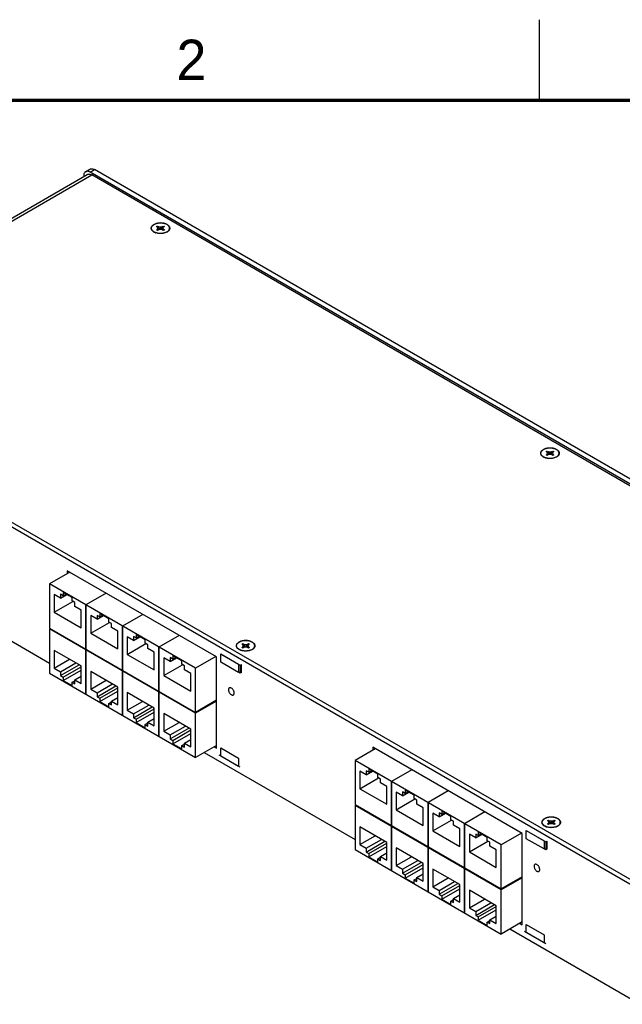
# Model space of a CAD drawing. Header units: inches. Extents: x 0 to 34, y 0 to 22.
# Tile 30 of 35: x 26.5 to 30.3, y 15.9 to 22. Entities that reach past the tile are written whole.
import ezdxf

# ---------------------------------------------------------------- set-up
doc = ezdxf.new("R2010")
doc.units = ezdxf.units.IN
doc.header["$LTSCALE"] = 1.87
doc.header["$MEASUREMENT"] = 0
doc.layers.get('0').update_dxf_attribs({"linetype": 'CONTINUOUS'})
doc.layers.add('02___PRT_ALL_AXES', color=7, linetype='CONTINUOUS')
doc.styles.add('TEXTSTYLE_2', font='txt')

msp = doc.modelspace()

# ---------------------------------------------------------------- linework, layer by layer
at = {"color": 2, "linetype": 'CONTINUOUS'}
msp.add_line((29.75, 22), (29.75, 21.5), dxfattribs=at)
at = {"color": 3, "linetype": 'CONTINUOUS'}
for p, q in [((24.8504, 19.8288), (26.9498, 21.041)), ((24.867, 19.8193), (26.978, 21.0382)), ((32.8025, 17.6752), (26.978, 21.0382)), ((27.449, 20.6879), (27.4444, 20.6848)), ((29.8627, 19.2942), (29.8581, 19.2912)), ((27.9769, 18.1017), (27.9722, 18.0986)), ((29.8705, 17.0083), (29.8659, 17.0052))]:
    msp.add_line(p, q, dxfattribs=at)
at = {"color": 7, "linetype": 'CONTINUOUS'}
for p, q in [((26.9395, 21.0587), (26.966, 21.074)), ((26.9678, 21.0559), (26.9943, 21.0712)), ((32.8127, 17.6811), (26.9678, 21.0559)), ((32.8392, 17.6965), (26.9943, 21.0712)), ((26.9278, 21.0329), (26.9278, 21.0283)), ((27.3639, 20.6848), (27.3589, 20.6887)), ((27.3798, 20.7184), (27.3862, 20.7221)), ((27.3862, 20.7147), (27.3798, 20.7184)), ((27.3798, 20.6982), (27.3862, 20.7019)), ((27.3862, 20.6945), (27.3798, 20.6982)), ((27.3862, 20.7221), (27.3926, 20.7184)), ((27.3892, 20.7083), (27.3862, 20.7147)), ((27.3862, 20.7019), (27.3892, 20.7083)), ((27.3926, 20.6982), (27.3862, 20.6945)), ((27.3926, 20.7184), (27.4037, 20.7167)), ((27.4037, 20.6999), (27.3926, 20.6982)), ((27.4037, 20.7167), (27.4148, 20.7184)), ((27.4037, 20.7167), (27.4037, 20.6999)), ((27.4148, 20.6982), (27.4037, 20.6999)), ((27.4148, 20.7184), (27.4212, 20.7221)), ((27.4212, 20.6945), (27.4148, 20.6982)), ((27.4212, 20.7147), (27.4182, 20.7083)), ((27.4182, 20.7083), (27.4212, 20.7019)), ((27.4212, 20.7221), (27.4276, 20.7184)), ((27.4276, 20.7184), (27.4212, 20.7147)), ((27.4212, 20.7019), (27.4276, 20.6982)), ((27.4276, 20.6982), (27.4212, 20.6945)), ((27.4435, 20.6853), (27.4485, 20.6887)), ((27.444, 20.6852), (27.4485, 20.6887)), ((31.0349, 16.2274), (24.4499, 20.0294)), ((31.0614, 16.2427), (24.4765, 20.0447)), ((29.7776, 19.2912), (29.7726, 19.295)), ((29.7935, 19.3248), (29.7999, 19.3284)), ((29.7999, 19.3211), (29.7935, 19.3248)), ((29.7935, 19.3045), (29.7999, 19.3082)), ((29.7999, 19.3009), (29.7935, 19.3045)), ((29.7999, 19.3284), (29.8063, 19.3248)), ((29.8029, 19.3146), (29.7999, 19.3211)), ((29.7999, 19.3082), (29.8029, 19.3146)), ((29.8063, 19.3045), (29.7999, 19.3009)), ((29.8063, 19.3248), (29.8174, 19.323)), ((29.8174, 19.3063), (29.8063, 19.3045)), ((29.8174, 19.323), (29.8286, 19.3248)), ((29.8174, 19.323), (29.8174, 19.3063)), ((29.8286, 19.3045), (29.8174, 19.3063)), ((29.8286, 19.3248), (29.8349, 19.3284)), ((29.8349, 19.3009), (29.8286, 19.3045)), ((29.8349, 19.3211), (29.8319, 19.3146)), ((29.8319, 19.3146), (29.8349, 19.3082)), ((29.8349, 19.3284), (29.8413, 19.3248)), ((29.8413, 19.3248), (29.8349, 19.3211)), ((29.8349, 19.3082), (29.8413, 19.3045)), ((29.8413, 19.3045), (29.8349, 19.3009)), ((29.8572, 19.2917), (29.8622, 19.295)), ((29.8577, 19.2916), (29.8622, 19.295)), ((25.7809, 18.5547), (26.7155, 18.0151)), ((26.8412, 18.5781), (26.7155, 18.5056)), ((26.8263, 18.5867), (26.8263, 18.5695)), ((27.7506, 18.053), (26.8263, 18.5867)), ((26.7155, 18.5056), (26.7155, 18.232)), ((27.6207, 17.983), (26.7155, 18.5056)), ((26.7452, 18.4398), (26.7452, 18.3305)), ((26.7845, 18.4171), (26.7452, 18.4398)), ((26.7845, 18.4412), (26.7845, 18.4171)), ((26.8009, 18.4317), (26.7845, 18.4412)), ((26.7845, 18.4171), (26.8235, 18.4396)), ((26.8009, 18.4526), (26.8009, 18.4317)), ((26.8565, 18.4205), (26.8009, 18.4526)), ((26.8009, 18.4317), (26.819, 18.4422)), ((26.8565, 18.3996), (26.8565, 18.4205)), ((27.0674, 18.4475), (26.9418, 18.3749)), ((27.0675, 18.4474), (26.9419, 18.3749)), ((26.7452, 18.3305), (26.8607, 18.3972)), ((26.8729, 18.3901), (26.8565, 18.3996)), ((26.8729, 18.366), (26.8729, 18.3901)), ((26.9122, 18.3433), (26.8729, 18.366)), ((26.9418, 18.3749), (26.9418, 18.1014)), ((26.9419, 18.1013), (26.9419, 18.3749)), ((26.7452, 18.3305), (26.9122, 18.234)), ((26.9122, 18.234), (26.9122, 18.3433)), ((26.9715, 18.3091), (26.9715, 18.1998)), ((27.0108, 18.2864), (26.9715, 18.3091)), ((27.0108, 18.3105), (27.0108, 18.2864)), ((27.0271, 18.3011), (27.0108, 18.3105)), ((27.0108, 18.2864), (27.0498, 18.3089)), ((27.0271, 18.322), (27.0271, 18.3011)), ((27.0828, 18.2898), (27.0271, 18.322)), ((27.0271, 18.3011), (27.0452, 18.3115)), ((27.2937, 18.3168), (27.1681, 18.2443)), ((27.2938, 18.3168), (27.1681, 18.2442)), ((26.9715, 18.1998), (27.087, 18.2665)), ((27.0828, 18.2689), (27.0828, 18.2898)), ((27.0992, 18.2595), (27.0828, 18.2689)), ((27.0992, 18.2354), (27.0992, 18.2595)), ((27.1385, 18.2127), (27.0992, 18.2354)), ((27.1681, 18.2443), (27.1681, 17.9707)), ((27.1681, 17.9707), (27.1681, 18.2442)), ((26.7155, 18.232), (27.6207, 17.7094)), ((26.7204, 18.2292), (26.7155, 18.2264)), ((26.7155, 18.2264), (26.7155, 17.9529)), ((27.6207, 17.7038), (26.7155, 18.2264)), ((26.9715, 18.1998), (27.1385, 18.1034)), ((27.1385, 18.1034), (27.1385, 18.2127)), ((27.1977, 18.1785), (27.1977, 18.0692)), ((27.2371, 18.1558), (27.1977, 18.1785)), ((27.2371, 18.1799), (27.2371, 18.1558)), ((27.2534, 18.1704), (27.2371, 18.1799)), ((27.2371, 18.1558), (27.276, 18.1783)), ((27.2534, 18.1913), (27.2534, 18.1704)), ((27.3091, 18.1592), (27.2534, 18.1913)), ((27.2534, 18.1704), (27.2715, 18.1809)), ((27.52, 18.1862), (27.3944, 18.1136)), ((27.5201, 18.1861), (27.3944, 18.1136)), ((27.1977, 18.0692), (27.3133, 18.1359)), ((27.3091, 18.1383), (27.3091, 18.1592)), ((27.3254, 18.1288), (27.3091, 18.1383)), ((27.3254, 18.1047), (27.3254, 18.1288)), ((27.3944, 18.1136), (27.3944, 17.8401)), ((27.3944, 17.84), (27.3944, 18.1136)), ((27.9077, 18.1322), (27.9141, 18.1359)), ((27.9141, 18.1285), (27.9077, 18.1322)), ((27.9077, 18.112), (27.9141, 18.1156)), ((27.9141, 18.1359), (27.9204, 18.1322)), ((27.917, 18.1221), (27.9141, 18.1285)), ((27.9141, 18.1156), (27.917, 18.1221)), ((27.9204, 18.1322), (27.9316, 18.1305)), ((27.9316, 18.1137), (27.9204, 18.112)), ((27.9316, 18.1305), (27.9427, 18.1322)), ((27.9316, 18.1305), (27.9316, 18.1137)), ((27.9427, 18.112), (27.9316, 18.1137)), ((27.9427, 18.1322), (27.9491, 18.1359)), ((27.9491, 18.1285), (27.9461, 18.1221)), ((27.9461, 18.1221), (27.9491, 18.1156)), ((27.9491, 18.1359), (27.9554, 18.1322)), ((27.9554, 18.1322), (27.9491, 18.1285)), ((27.9491, 18.1156), (27.9554, 18.112)), ((26.7452, 18.0938), (26.7452, 17.9845)), ((26.9122, 17.9973), (26.7452, 18.0938)), ((26.9467, 18.0986), (26.9418, 18.0958)), ((26.9418, 18.0958), (26.9418, 17.8222)), ((26.9467, 18.0985), (26.9419, 18.0958)), ((26.9419, 17.8222), (26.9419, 18.0958)), ((27.1977, 18.0692), (27.3648, 17.9727)), ((27.3648, 18.082), (27.3254, 18.1047)), ((27.3648, 17.9727), (27.3648, 18.082)), ((27.4797, 18.0607), (27.4797, 18.0398)), ((27.5354, 18.0285), (27.4797, 18.0607)), ((27.7463, 18.0555), (27.6207, 17.983)), ((27.7506, 17.4881), (27.7506, 18.053)), ((27.7767, 18.071), (27.8976, 18.0012)), ((27.7771, 18.0206), (27.7771, 18.0717)), ((27.7771, 18.0717), (27.8874, 18.008)), ((27.8918, 18.0986), (27.8867, 18.1025)), ((27.9141, 18.1083), (27.9077, 18.112)), ((27.9204, 18.112), (27.9141, 18.1083)), ((27.9491, 18.1083), (27.9427, 18.112)), ((27.9554, 18.112), (27.9491, 18.1083)), ((27.9713, 18.0991), (27.9764, 18.1025)), ((27.9719, 18.099), (27.9764, 18.1025)), ((26.7452, 17.9845), (26.8398, 18.0391)), ((26.7845, 17.9618), (26.8792, 18.0164)), ((26.7845, 17.9376), (26.9, 18.0043)), ((26.8009, 17.9282), (26.9122, 17.9925)), ((26.9122, 17.888), (26.9122, 17.9973)), ((27.424, 18.0478), (27.424, 17.9385)), ((27.4633, 18.0251), (27.424, 18.0478)), ((27.424, 17.9385), (27.5395, 18.0052)), ((27.4633, 18.0492), (27.4633, 18.0251)), ((27.4797, 18.0398), (27.4633, 18.0492)), ((27.4633, 18.0251), (27.5023, 18.0476)), ((27.4797, 18.0398), (27.4978, 18.0502)), ((27.5354, 18.0076), (27.5354, 18.0285)), ((27.5517, 17.9982), (27.5354, 18.0076)), ((27.5517, 17.9741), (27.5517, 17.9982)), ((27.8874, 17.9569), (27.7771, 18.0206)), ((27.8874, 18.008), (27.8874, 17.9569)), ((27.8976, 18.0012), (27.9065, 18.0063)), ((27.8976, 18.0012), (27.8976, 17.9518)), ((27.9065, 17.9569), (27.9065, 18.0063)), ((26.7155, 17.9529), (27.6207, 17.4303)), ((26.7452, 17.9845), (26.7845, 17.9618)), ((26.7845, 17.9618), (26.7845, 17.9376)), ((26.7845, 17.9376), (26.8009, 17.9282)), ((26.8009, 17.9073), (26.9122, 17.9716)), ((26.8729, 17.9107), (26.9122, 17.9334)), ((26.9715, 17.9631), (26.9715, 17.8538)), ((27.1385, 17.8667), (26.9715, 17.9631)), ((27.1729, 17.9679), (27.1681, 17.9651)), ((27.173, 17.9679), (27.1681, 17.9651)), ((27.1681, 17.9651), (27.1681, 17.6916)), ((27.1681, 17.6916), (27.1681, 17.9651)), ((27.424, 17.9385), (27.591, 17.8421)), ((27.591, 17.9514), (27.5517, 17.9741)), ((27.591, 17.8421), (27.591, 17.9514)), ((27.6207, 17.7094), (27.6207, 17.983)), ((27.8976, 17.9518), (27.8874, 17.9578)), ((27.9065, 17.9569), (27.8976, 17.9518)), ((26.8009, 17.9282), (26.8009, 17.9073)), ((26.8009, 17.9073), (26.8565, 17.8752)), ((26.8565, 17.8961), (26.8729, 17.9055)), ((26.8565, 17.8752), (26.8565, 17.8961)), ((26.8565, 17.8961), (26.8729, 17.8866)), ((26.8729, 17.8866), (26.8729, 17.9107)), ((26.8729, 17.9107), (26.9122, 17.888)), ((26.9715, 17.8538), (27.0661, 17.9085)), ((27.0108, 17.8311), (27.1054, 17.8858)), ((27.0108, 17.807), (27.1263, 17.8737)), ((26.9715, 17.8538), (27.0108, 17.8311)), ((27.0108, 17.8311), (27.0108, 17.807)), ((27.0271, 17.7976), (27.1385, 17.8619)), ((27.0271, 17.7767), (27.1385, 17.841)), ((27.1385, 17.7574), (27.1385, 17.8667)), ((27.1977, 17.8325), (27.1977, 17.7232)), ((27.3648, 17.736), (27.1977, 17.8325)), ((27.3992, 17.8373), (27.3944, 17.8345)), ((27.3993, 17.8373), (27.3944, 17.8345)), ((27.3944, 17.8345), (27.3944, 17.5609)), ((27.3944, 17.5609), (27.3944, 17.8345)), ((27.0108, 17.807), (27.0271, 17.7976)), ((27.0271, 17.7976), (27.0271, 17.7767)), ((27.0271, 17.7767), (27.0828, 17.7445)), ((27.0828, 17.7654), (27.0992, 17.7749)), ((27.0828, 17.7445), (27.0828, 17.7654)), ((27.0828, 17.7654), (27.0992, 17.756)), ((27.0992, 17.7801), (27.1385, 17.8028)), ((27.0992, 17.756), (27.0992, 17.7801)), ((27.0992, 17.7801), (27.1385, 17.7574)), ((27.1977, 17.7232), (27.2924, 17.7778)), ((27.2371, 17.7005), (27.3317, 17.7551)), ((27.7506, 17.7844), (27.6207, 17.7094)), ((27.7506, 17.7788), (27.6207, 17.7038)), ((27.1977, 17.7232), (27.2371, 17.7005)), ((27.2371, 17.6764), (27.3526, 17.7431)), ((27.2371, 17.7005), (27.2371, 17.6764)), ((27.2534, 17.6669), (27.3648, 17.7312)), ((27.2534, 17.646), (27.3648, 17.7103)), ((27.3648, 17.6267), (27.3648, 17.736)), ((27.424, 17.7018), (27.424, 17.5925)), ((27.591, 17.6054), (27.424, 17.7018)), ((27.6207, 17.4303), (27.6207, 17.7038)), ((27.2371, 17.6764), (27.2534, 17.6669)), ((27.2534, 17.6669), (27.2534, 17.646)), ((27.2534, 17.646), (27.3091, 17.6139)), ((27.3091, 17.6348), (27.3254, 17.6442)), ((27.3091, 17.6139), (27.3091, 17.6348)), ((27.3091, 17.6348), (27.3254, 17.6253)), ((27.3254, 17.6494), (27.3648, 17.6721)), ((27.3254, 17.6253), (27.3254, 17.6494)), ((27.3254, 17.6494), (27.3648, 17.6267)), ((27.424, 17.5925), (27.5187, 17.6472)), ((27.424, 17.5925), (27.4633, 17.5698)), ((27.4633, 17.5698), (27.558, 17.6245)), ((27.4633, 17.5457), (27.5789, 17.6124)), ((27.4633, 17.5698), (27.4633, 17.5457)), ((27.4797, 17.5363), (27.591, 17.6006)), ((27.4797, 17.5154), (27.591, 17.5797)), ((27.591, 17.4961), (27.591, 17.6054)), ((27.4633, 17.5457), (27.4797, 17.5363)), ((27.4797, 17.5363), (27.4797, 17.5154)), ((27.4797, 17.5154), (27.5354, 17.4832)), ((27.5354, 17.5041), (27.5517, 17.5136)), ((27.5354, 17.4832), (27.5354, 17.5041)), ((27.5354, 17.5041), (27.5517, 17.4947)), ((27.5517, 17.5188), (27.591, 17.5415)), ((27.5517, 17.4947), (27.5517, 17.5188)), ((27.5517, 17.5188), (27.591, 17.4961)), ((27.7506, 17.5052), (27.6207, 17.4303)), ((27.6745, 17.4613), (28.6092, 16.9217)), ((27.7357, 17.4967), (27.7506, 17.4881)), ((27.8976, 17.3701), (27.7668, 17.4456)), ((27.7767, 17.4893), (27.8874, 17.4254)), ((27.7771, 17.4899), (27.8874, 17.4262)), ((27.7771, 17.4389), (27.7771, 17.4899)), ((28.7348, 17.4848), (28.6092, 17.4122)), ((29.6442, 16.9597), (28.72, 17.4933)), ((28.72, 17.4933), (28.72, 17.4762)), ((27.8874, 17.3752), (27.7771, 17.4389)), ((27.8874, 17.4262), (27.8874, 17.3752)), ((29.5143, 16.8896), (28.6092, 17.4122)), ((28.6092, 17.4122), (28.6092, 17.1387)), ((28.6781, 17.3237), (28.6388, 17.3464)), ((28.6388, 17.3464), (28.6388, 17.2371)), ((28.6945, 17.3384), (28.6781, 17.3478)), ((28.6781, 17.3478), (28.6781, 17.3237)), ((28.6781, 17.3237), (28.7171, 17.3462)), ((28.7502, 17.3271), (28.6945, 17.3593)), ((28.6945, 17.3593), (28.6945, 17.3384)), ((28.6945, 17.3384), (28.7126, 17.3488)), ((28.7502, 17.3062), (28.7502, 17.3271)), ((28.9611, 17.3541), (28.8354, 17.2816)), ((28.9611, 17.3541), (28.8355, 17.2815)), ((28.6388, 17.2371), (28.7543, 17.3038)), ((28.7665, 17.2968), (28.7502, 17.3062)), ((28.7665, 17.2727), (28.7665, 17.2968)), ((28.8059, 17.25), (28.7665, 17.2727)), ((28.8354, 17.2816), (28.8354, 17.008)), ((28.8355, 17.008), (28.8355, 17.2815)), ((28.6388, 17.2371), (28.8059, 17.1407)), ((28.8059, 17.1407), (28.8059, 17.25)), ((28.9044, 17.193), (28.8651, 17.2157)), ((28.8651, 17.2157), (28.8651, 17.1065)), ((28.9208, 17.2077), (28.9044, 17.2172)), ((28.9044, 17.2172), (28.9044, 17.193)), ((28.9044, 17.193), (28.9434, 17.2155)), ((28.9764, 17.1965), (28.9208, 17.2286)), ((28.9208, 17.2286), (28.9208, 17.2077)), ((28.9208, 17.2077), (28.9389, 17.2182)), ((29.1874, 17.2235), (29.0617, 17.1509)), ((29.1874, 17.2234), (29.0618, 17.1509)), ((28.6092, 17.1387), (29.5143, 16.616)), ((28.8651, 17.1065), (28.9806, 17.1732)), ((28.9764, 17.1756), (28.9764, 17.1965)), ((28.9928, 17.1661), (28.9764, 17.1756)), ((28.9928, 17.142), (28.9928, 17.1661)), ((29.0321, 17.1193), (28.9928, 17.142)), ((29.0617, 17.1509), (29.0617, 16.8774)), ((29.0618, 16.8773), (29.0618, 17.1509)), ((28.614, 17.1359), (28.6092, 17.1331)), ((29.5143, 16.6104), (28.6092, 17.1331)), ((28.6092, 17.1331), (28.6092, 16.8595)), ((28.8651, 17.1065), (29.0321, 17.01)), ((29.0321, 17.01), (29.0321, 17.1193)), ((29.1307, 17.0624), (29.0914, 17.0851)), ((29.0914, 17.0851), (29.0914, 16.9758)), ((29.147, 17.0771), (29.1307, 17.0865)), ((29.1307, 17.0865), (29.1307, 17.0624)), ((29.1307, 17.0624), (29.1697, 17.0849)), ((29.2027, 17.0658), (29.147, 17.098)), ((29.147, 17.098), (29.147, 17.0771)), ((29.147, 17.0771), (29.1651, 17.0875)), ((29.4136, 17.0928), (29.288, 17.0203)), ((29.4137, 17.0928), (29.288, 17.0202)), ((29.0914, 16.9758), (29.2069, 17.0425)), ((29.2027, 17.0449), (29.2027, 17.0658)), ((29.2191, 17.0355), (29.2027, 17.0449)), ((29.2191, 17.0114), (29.2191, 17.0355)), ((29.288, 17.0203), (29.288, 16.7467)), ((29.288, 16.7467), (29.288, 17.0202)), ((29.8013, 17.0388), (29.8077, 17.0425)), ((29.8077, 17.0352), (29.8013, 17.0388)), ((29.8013, 17.0186), (29.8077, 17.0223)), ((29.8077, 17.0149), (29.8013, 17.0186)), ((29.8077, 17.0425), (29.8141, 17.0388)), ((29.8107, 17.0287), (29.8077, 17.0352)), ((29.8077, 17.0223), (29.8107, 17.0287)), ((29.8141, 17.0186), (29.8077, 17.0149)), ((29.8141, 17.0388), (29.8252, 17.0371)), ((29.8252, 17.0203), (29.8141, 17.0186)), ((29.8252, 17.0371), (29.8363, 17.0388)), ((29.8252, 17.0371), (29.8252, 17.0203)), ((29.8363, 17.0186), (29.8252, 17.0203)), ((29.8363, 17.0388), (29.8427, 17.0425)), ((29.8427, 17.0149), (29.8363, 17.0186)), ((29.8427, 17.0352), (29.8397, 17.0287)), ((29.8397, 17.0287), (29.8427, 17.0223)), ((29.8427, 17.0425), (29.8491, 17.0388)), ((29.8491, 17.0388), (29.8427, 17.0352)), ((29.8427, 17.0223), (29.8491, 17.0186)), ((29.8491, 17.0186), (29.8427, 17.0149)), ((28.8059, 16.904), (28.6388, 17.0004)), ((28.6388, 17.0004), (28.6388, 16.8911)), ((28.8403, 17.0052), (28.8354, 17.0024)), ((28.8354, 17.0024), (28.8354, 16.7289)), ((28.8403, 17.0052), (28.8355, 17.0024)), ((28.8355, 16.7288), (28.8355, 17.0024)), ((29.0914, 16.9758), (29.2584, 16.8794)), ((29.2584, 16.9887), (29.2191, 17.0114)), ((29.2584, 16.8794), (29.2584, 16.9887)), ((29.357, 16.9317), (29.3176, 16.9545)), ((29.3176, 16.9545), (29.3176, 16.8452)), ((29.3733, 16.9464), (29.357, 16.9559)), ((29.357, 16.9559), (29.357, 16.9317)), ((29.357, 16.9317), (29.3959, 16.9543)), ((29.429, 16.9352), (29.3733, 16.9673)), ((29.3733, 16.9673), (29.3733, 16.9464)), ((29.3733, 16.9464), (29.3914, 16.9569)), ((29.64, 16.9621), (29.5143, 16.8896)), ((29.6442, 16.3947), (29.6442, 16.9597)), ((29.6703, 16.9777), (29.7913, 16.9079)), ((29.6707, 16.9783), (29.781, 16.9146)), ((29.6707, 16.9273), (29.6707, 16.9783)), ((29.7854, 17.0053), (29.7804, 17.0091)), ((29.865, 17.0058), (29.87, 17.0091)), ((29.8655, 17.0057), (29.87, 17.0091)), ((28.6388, 16.8911), (28.7335, 16.9457)), ((28.6781, 16.8684), (28.7728, 16.923)), ((28.6781, 16.8443), (28.7937, 16.911)), ((28.6945, 16.8348), (28.8059, 16.8991)), ((28.8059, 16.7947), (28.8059, 16.904)), ((29.3176, 16.8452), (29.4332, 16.9119)), ((29.429, 16.9143), (29.429, 16.9352)), ((29.4454, 16.9048), (29.429, 16.9143)), ((29.4454, 16.8807), (29.4454, 16.9048)), ((29.781, 16.8636), (29.6707, 16.9273)), ((29.781, 16.9146), (29.781, 16.8636)), ((29.7913, 16.9079), (29.8001, 16.913)), ((29.7913, 16.9079), (29.7913, 16.8585)), ((29.8001, 16.8636), (29.8001, 16.913)), ((28.6092, 16.8595), (29.5143, 16.3369)), ((28.6388, 16.8911), (28.6781, 16.8684)), ((28.6781, 16.8684), (28.6781, 16.8443)), ((28.6781, 16.8443), (28.6945, 16.8348)), ((28.6945, 16.814), (28.8059, 16.8782)), ((28.6945, 16.8348), (28.6945, 16.814)), ((28.7665, 16.8174), (28.8059, 16.8401)), ((29.0321, 16.7733), (28.8651, 16.8697)), ((28.8651, 16.8697), (28.8651, 16.7605)), ((29.0666, 16.8746), (29.0617, 16.8718)), ((29.0617, 16.8718), (29.0617, 16.5982)), ((29.0666, 16.8745), (29.0618, 16.8717)), ((29.0618, 16.5982), (29.0618, 16.8717)), ((29.3176, 16.8452), (29.4847, 16.7487)), ((29.4847, 16.858), (29.4454, 16.8807)), ((29.4847, 16.7487), (29.4847, 16.858)), ((29.5143, 16.616), (29.5143, 16.8896)), ((29.7913, 16.8585), (29.781, 16.8644)), ((29.8001, 16.8636), (29.7913, 16.8585)), ((28.6945, 16.814), (28.7502, 16.7818)), ((28.7502, 16.8027), (28.7665, 16.8121)), ((28.7502, 16.8027), (28.7665, 16.7933)), ((28.7502, 16.7818), (28.7502, 16.8027)), ((28.7665, 16.8174), (28.8059, 16.7947)), ((28.7665, 16.7933), (28.7665, 16.8174)), ((28.8651, 16.7605), (28.9597, 16.8151)), ((28.9044, 16.7378), (28.9991, 16.7924)), ((28.9044, 16.7136), (29.0199, 16.7803)), ((29.0321, 16.664), (29.0321, 16.7733)), ((28.8651, 16.7605), (28.9044, 16.7378)), ((28.9044, 16.7378), (28.9044, 16.7136)), ((28.9044, 16.7136), (28.9208, 16.7042)), ((28.9208, 16.7042), (29.0321, 16.7685)), ((28.9208, 16.6833), (29.0321, 16.7476)), ((29.2584, 16.6427), (29.0914, 16.7391)), ((29.0914, 16.7391), (29.0914, 16.6298)), ((29.2928, 16.7439), (29.288, 16.7411)), ((29.2929, 16.7439), (29.288, 16.7411)), ((29.288, 16.7411), (29.288, 16.4676)), ((29.288, 16.4675), (29.288, 16.7411)), ((28.9208, 16.7042), (28.9208, 16.6833)), ((28.9208, 16.6833), (28.9764, 16.6512)), ((28.9764, 16.6721), (28.9928, 16.6815)), ((28.9764, 16.6721), (28.9928, 16.6626)), ((28.9764, 16.6512), (28.9764, 16.6721)), ((28.9928, 16.6867), (29.0321, 16.7094)), ((28.9928, 16.6867), (29.0321, 16.664)), ((28.9928, 16.6626), (28.9928, 16.6867)), ((29.0914, 16.6298), (29.186, 16.6845)), ((29.1307, 16.6071), (29.2253, 16.6617)), ((29.1307, 16.583), (29.2462, 16.6497)), ((29.6442, 16.691), (29.5143, 16.616)), ((29.6442, 16.6854), (29.5143, 16.6104)), ((29.0914, 16.6298), (29.1307, 16.6071)), ((29.1307, 16.6071), (29.1307, 16.583)), ((29.147, 16.5736), (29.2584, 16.6378)), ((29.147, 16.5527), (29.2584, 16.617)), ((29.2584, 16.5334), (29.2584, 16.6427)), ((29.4847, 16.512), (29.3176, 16.6085)), ((29.3176, 16.6085), (29.3176, 16.4992)), ((29.5143, 16.3369), (29.5143, 16.6104)), ((29.1307, 16.583), (29.147, 16.5736)), ((29.147, 16.5736), (29.147, 16.5527)), ((29.147, 16.5527), (29.2027, 16.5205)), ((29.2027, 16.5414), (29.2191, 16.5508)), ((29.2027, 16.5414), (29.2191, 16.532)), ((29.2027, 16.5205), (29.2027, 16.5414)), ((29.2191, 16.5561), (29.2584, 16.5788)), ((29.2191, 16.5561), (29.2584, 16.5334)), ((29.2191, 16.532), (29.2191, 16.5561)), ((29.3176, 16.4992), (29.4123, 16.5538)), ((29.357, 16.4765), (29.4516, 16.5311)), ((29.3176, 16.4992), (29.357, 16.4765)), ((29.357, 16.4523), (29.4725, 16.519)), ((29.357, 16.4765), (29.357, 16.4523)), ((29.3733, 16.4429), (29.4847, 16.5072)), ((29.3733, 16.422), (29.4847, 16.4863)), ((29.4847, 16.4027), (29.4847, 16.512)), ((29.357, 16.4523), (29.3733, 16.4429)), ((29.3733, 16.4429), (29.3733, 16.422)), ((29.3733, 16.422), (29.429, 16.3899)), ((29.429, 16.4108), (29.4454, 16.4202)), ((29.429, 16.4108), (29.4454, 16.4013)), ((29.429, 16.3899), (29.429, 16.4108)), ((29.4454, 16.4254), (29.4847, 16.4481)), ((29.4454, 16.4254), (29.4847, 16.4027)), ((29.4454, 16.4013), (29.4454, 16.4254)), ((29.6442, 16.4119), (29.5143, 16.3369)), ((29.5682, 16.368), (30.376, 15.9016)), ((29.6294, 16.4033), (29.6442, 16.3947)), ((29.7913, 16.2767), (29.6604, 16.3523)), ((29.6703, 16.396), (29.781, 16.3321)), ((29.6707, 16.3966), (29.781, 16.3329)), ((29.6707, 16.3455), (29.6707, 16.3966)), ((29.781, 16.2818), (29.6707, 16.3455)), ((29.781, 16.3329), (29.781, 16.2818))]:
    msp.add_line(p, q, dxfattribs=at)
at = {"color": 7, "linetype": 'CONTINUOUS', "const_width": 0.02}
msp.add_lwpolyline([(33.5, 21.5), (0.5, 21.5)], dxfattribs=at)
at = {"color": 3, "linetype": 'CONTINUOUS'}
for centre, radius, start, end in [((27.3838, 20.7223), 0.0428, 230.52574, 233.49964), ((27.3981, 20.7489), 0.0731, 248.04365, 251.94915), ((29.7975, 19.3287), 0.0428, 230.52574, 233.49964), ((29.8118, 19.3553), 0.0731, 248.04365, 251.94915), ((27.9117, 18.1361), 0.0428, 230.52574, 233.49964), ((27.9259, 18.1627), 0.0731, 248.04365, 251.94915), ((29.8053, 17.0427), 0.0428, 230.52574, 233.49964), ((29.8195, 17.0693), 0.0731, 248.04365, 251.94915)]:
    msp.add_arc(centre, radius, start, end, dxfattribs=at)
at = {"color": 7, "linetype": 'CONTINUOUS'}
for centre, radius, start, end in [((27.6882, 20.8126), 0.3153, 196.68211, 201.22054), ((27.4732, 20.7416), 0.0957, 204.56367, 208.3967), ((27.5422, 20.7579), 0.1608, 197.98097, 201.77431), ((27.751, 20.7913), 0.3658, 191.48862, 194.62304), ((27.0564, 20.7913), 0.3658, 345.37696, 348.51138), ((27.1192, 20.8126), 0.3153, 338.77946, 343.31789), ((27.2652, 20.7579), 0.1608, 338.22569, 342.01903), ((27.3342, 20.7416), 0.0957, 331.6033, 335.43633), ((30.102, 19.4189), 0.3153, 196.68211, 201.22054), ((29.8869, 19.348), 0.0957, 204.56367, 208.3967), ((29.9559, 19.3643), 0.1608, 197.98097, 201.77431), ((30.1647, 19.3976), 0.3658, 191.48862, 194.62304), ((29.4701, 19.3976), 0.3658, 345.37696, 348.51138), ((29.5329, 19.4189), 0.3153, 338.77946, 343.31789), ((29.6789, 19.3643), 0.1608, 338.22569, 342.01903), ((29.7479, 19.348), 0.0957, 331.6033, 335.43633), ((28.2161, 18.2264), 0.3153, 196.68211, 201.22054), ((28.0011, 18.1554), 0.0957, 204.56367, 208.3967), ((28.07, 18.1717), 0.1608, 197.98097, 201.77431), ((28.2789, 18.205), 0.3658, 191.48862, 194.62304), ((27.5842, 18.205), 0.3658, 345.37696, 348.51138), ((27.647, 18.2264), 0.3153, 338.77946, 343.31789), ((27.7931, 18.1717), 0.1608, 338.22569, 342.01903), ((27.8621, 18.1554), 0.0957, 331.6033, 335.43633), ((30.1097, 17.133), 0.3153, 196.68211, 201.22054), ((29.8947, 17.0621), 0.0957, 204.56367, 208.3967), ((29.9637, 17.0784), 0.1608, 197.98097, 201.77431), ((30.1725, 17.1117), 0.3658, 191.48862, 194.62304), ((29.4779, 17.1117), 0.3658, 345.37696, 348.51138), ((29.5407, 17.133), 0.3153, 338.77946, 343.31789), ((29.6867, 17.0784), 0.1608, 338.22569, 342.01903), ((29.7557, 17.0621), 0.0957, 331.6033, 335.43633)]:
    msp.add_arc(centre, radius, start, end, dxfattribs=at)
for points, knots in [([(26.9395, 21.0587), (26.9377, 21.0577), (26.9342, 21.0547), (26.9305, 21.0487), (26.9283, 21.0412), (26.9278, 21.0357), (26.9278, 21.0329)], [0, 0, 0, 0, 0.21775, 0.450892, 0.710464, 1, 1, 1, 1]), ([(26.9678, 21.0559), (26.9653, 21.0574), (26.9604, 21.0597), (26.9528, 21.0615), (26.9457, 21.0614), (26.9414, 21.0598), (26.9395, 21.0587)], [0, 0, 0, 0, 0.289542, 0.549115, 0.782256, 1, 1, 1, 1]), ([(26.966, 21.074), (26.9679, 21.0751), (26.9722, 21.0767), (26.9793, 21.0769), (26.9869, 21.075), (26.9918, 21.0727), (26.9943, 21.0712)], [0, 0, 0, 0, 0.217744, 0.450885, 0.710458, 1, 1, 1, 1]), ([(27.4485, 20.6887), (27.4496, 20.6895), (27.4515, 20.6911), (27.4541, 20.6938), (27.4562, 20.6966), (27.4579, 20.6995), (27.4589, 20.702), (27.4595, 20.704), (27.4598, 20.7055), (27.4599, 20.7071), (27.46, 20.7086), (27.4599, 20.7101), (27.4596, 20.7121), (27.4589, 20.7147), (27.4576, 20.7177), (27.4559, 20.7206), (27.4537, 20.7233), (27.451, 20.726), (27.4479, 20.7285), (27.4445, 20.7308), (27.4406, 20.7329), (27.4365, 20.7347), (27.4321, 20.7364), (27.4274, 20.7378), (27.4225, 20.739), (27.4175, 20.7398), (27.4123, 20.7404), (27.4071, 20.7408), (27.4018, 20.7408), (27.3965, 20.7406), (27.3913, 20.74), (27.3863, 20.7392), (27.3813, 20.7381), (27.3766, 20.7368), (27.3721, 20.7352), (27.3679, 20.7334), (27.3652, 20.732), (27.3639, 20.7313)], [0, 0, 0, 0, 0.028756, 0.056001, 0.081829, 0.1064, 0.129953, 0.141448, 0.152808, 0.16408, 0.175312, 0.186553, 0.197852, 0.220798, 0.24452, 0.26931, 0.295393, 0.322916, 0.35196, 0.382544, 0.414635, 0.448152, 0.48298, 0.518971, 0.555952, 0.593732, 0.6321, 0.670839, 0.709723, 0.748524, 0.787015, 0.824974, 0.862192, 0.898469, 0.933627, 0.967516, 1, 1, 1, 1]), ([(27.3589, 20.6887), (27.3579, 20.6894), (27.356, 20.691), (27.3535, 20.6935), (27.3514, 20.6962), (27.3498, 20.6989), (27.3485, 20.7018), (27.3479, 20.7042), (27.3476, 20.7061), (27.3474, 20.7076), (27.3475, 20.7091), (27.3476, 20.7105), (27.3478, 20.712), (27.3483, 20.7139), (27.3491, 20.7163), (27.3506, 20.7191), (27.3522, 20.7213), (27.3536, 20.7231), (27.3552, 20.7248), (27.3575, 20.7269), (27.3606, 20.7292), (27.3628, 20.7306), (27.3639, 20.7313)], [0, 0, 0, 0, 0.070261, 0.136996, 0.200401, 0.260818, 0.318748, 0.374839, 0.402455, 0.429909, 0.457312, 0.484772, 0.512399, 0.540298, 0.59727, 0.656441, 0.718383, 0.750542, 0.783537, 0.852113, 0.924278, 1, 1, 1, 1]), ([(27.4435, 20.6853), (27.442, 20.6845), (27.439, 20.6829), (27.4341, 20.6809), (27.4289, 20.6792), (27.4234, 20.6778), (27.4177, 20.6768), (27.4118, 20.6761), (27.4059, 20.6758), (27.3999, 20.6758), (27.3939, 20.6762), (27.3881, 20.677), (27.3824, 20.6782), (27.377, 20.6796), (27.3719, 20.6814), (27.3671, 20.6835), (27.3628, 20.6859), (27.3601, 20.6877), (27.3589, 20.6887)], [0, 0, 0, 0, 0.056666, 0.116071, 0.17791, 0.241822, 0.307381, 0.374125, 0.441561, 0.509181, 0.576472, 0.64293, 0.708069, 0.771435, 0.832621, 0.891276, 0.947129, 1, 1, 1, 1]), ([(29.7726, 19.295), (29.7716, 19.2958), (29.7697, 19.2973), (29.7672, 19.2999), (29.7651, 19.3025), (29.7635, 19.3053), (29.7622, 19.3081), (29.7616, 19.3106), (29.7613, 19.3125), (29.7612, 19.314), (29.7612, 19.3154), (29.7613, 19.3169), (29.7615, 19.3183), (29.762, 19.3203), (29.7628, 19.3227), (29.7643, 19.3255), (29.7659, 19.3277), (29.7673, 19.3294), (29.7689, 19.3312), (29.7712, 19.3332), (29.7743, 19.3355), (29.7765, 19.3369), (29.7776, 19.3376)], [0, 0, 0, 0, 0.070261, 0.136996, 0.200401, 0.260818, 0.318748, 0.374839, 0.402455, 0.429909, 0.457312, 0.484772, 0.512399, 0.540298, 0.59727, 0.656441, 0.718383, 0.750542, 0.783537, 0.852113, 0.924278, 1, 1, 1, 1]), ([(29.8622, 19.295), (29.8633, 19.2958), (29.8652, 19.2975), (29.8678, 19.3001), (29.87, 19.3029), (29.8716, 19.3058), (29.8726, 19.3083), (29.8732, 19.3104), (29.8735, 19.3119), (29.8736, 19.3134), (29.8737, 19.3149), (29.8736, 19.3165), (29.8733, 19.3185), (29.8726, 19.3211), (29.8714, 19.324), (29.8696, 19.3269), (29.8674, 19.3297), (29.8647, 19.3323), (29.8616, 19.3348), (29.8582, 19.3371), (29.8543, 19.3392), (29.8502, 19.3411), (29.8458, 19.3428), (29.8411, 19.3442), (29.8362, 19.3453), (29.8312, 19.3462), (29.826, 19.3468), (29.8208, 19.3471), (29.8155, 19.3472), (29.8102, 19.3469), (29.805, 19.3464), (29.8, 19.3456), (29.795, 19.3445), (29.7903, 19.3432), (29.7858, 19.3416), (29.7816, 19.3397), (29.7789, 19.3383), (29.7776, 19.3376)], [0, 0, 0, 0, 0.028756, 0.056001, 0.081829, 0.1064, 0.129953, 0.141448, 0.152808, 0.16408, 0.175312, 0.186553, 0.197852, 0.220798, 0.24452, 0.26931, 0.295393, 0.322916, 0.35196, 0.382544, 0.414635, 0.448152, 0.48298, 0.518971, 0.555952, 0.593732, 0.6321, 0.670839, 0.709723, 0.748524, 0.787015, 0.824974, 0.862192, 0.898469, 0.933627, 0.967516, 1, 1, 1, 1]), ([(29.8572, 19.2917), (29.8557, 19.2908), (29.8527, 19.2893), (29.8478, 19.2873), (29.8426, 19.2855), (29.8371, 19.2842), (29.8314, 19.2831), (29.8255, 19.2824), (29.8196, 19.2821), (29.8136, 19.2822), (29.8076, 19.2826), (29.8018, 19.2834), (29.7961, 19.2845), (29.7907, 19.286), (29.7856, 19.2878), (29.7808, 19.2899), (29.7765, 19.2923), (29.7738, 19.2941), (29.7726, 19.295)], [0, 0, 0, 0, 0.056666, 0.116071, 0.17791, 0.241822, 0.307381, 0.374125, 0.441561, 0.509181, 0.576472, 0.64293, 0.708069, 0.771435, 0.832621, 0.891276, 0.947129, 1, 1, 1, 1]), ([(27.8867, 18.1025), (27.8857, 18.1032), (27.8839, 18.1048), (27.8814, 18.1073), (27.8793, 18.11), (27.8776, 18.1127), (27.8764, 18.1156), (27.8757, 18.118), (27.8754, 18.1199), (27.8753, 18.1214), (27.8753, 18.1228), (27.8754, 18.1243), (27.8757, 18.1258), (27.8761, 18.1277), (27.877, 18.1301), (27.8784, 18.1329), (27.88, 18.1351), (27.8815, 18.1369), (27.8831, 18.1386), (27.8853, 18.1407), (27.8884, 18.143), (27.8906, 18.1444), (27.8918, 18.145)], [0, 0, 0, 0, 0.070261, 0.136996, 0.200401, 0.260818, 0.318748, 0.374839, 0.402455, 0.429909, 0.457312, 0.484772, 0.512399, 0.540298, 0.59727, 0.656441, 0.718383, 0.750542, 0.783537, 0.852113, 0.924278, 1, 1, 1, 1]), ([(27.9764, 18.1025), (27.9774, 18.1033), (27.9794, 18.1049), (27.982, 18.1075), (27.9841, 18.1103), (27.9858, 18.1132), (27.9868, 18.1158), (27.9873, 18.1178), (27.9876, 18.1193), (27.9878, 18.1208), (27.9878, 18.1224), (27.9877, 18.1239), (27.9875, 18.1259), (27.9868, 18.1285), (27.9855, 18.1315), (27.9837, 18.1343), (27.9815, 18.1371), (27.9788, 18.1398), (27.9758, 18.1422), (27.9723, 18.1445), (27.9685, 18.1466), (27.9643, 18.1485), (27.9599, 18.1502), (27.9552, 18.1516), (27.9504, 18.1527), (27.9453, 18.1536), (27.9402, 18.1542), (27.9349, 18.1545), (27.9296, 18.1546), (27.9244, 18.1543), (27.9192, 18.1538), (27.9141, 18.153), (27.9092, 18.1519), (27.9044, 18.1506), (27.8999, 18.149), (27.8957, 18.1472), (27.8931, 18.1458), (27.8918, 18.145)], [0, 0, 0, 0, 0.028756, 0.056001, 0.081829, 0.1064, 0.129953, 0.141448, 0.152808, 0.16408, 0.175312, 0.186553, 0.197852, 0.220798, 0.24452, 0.26931, 0.295393, 0.322916, 0.35196, 0.382544, 0.414635, 0.448152, 0.48298, 0.518971, 0.555952, 0.593732, 0.6321, 0.670839, 0.709723, 0.748524, 0.787015, 0.824974, 0.862192, 0.898469, 0.933627, 0.967516, 1, 1, 1, 1]), ([(27.9713, 18.0991), (27.9699, 18.0983), (27.9668, 18.0967), (27.962, 18.0947), (27.9568, 18.093), (27.9513, 18.0916), (27.9455, 18.0906), (27.9397, 18.0899), (27.9337, 18.0896), (27.9277, 18.0896), (27.9218, 18.09), (27.9159, 18.0908), (27.9103, 18.0919), (27.9049, 18.0934), (27.8997, 18.0952), (27.895, 18.0973), (27.8906, 18.0997), (27.888, 18.1015), (27.8867, 18.1025)], [0, 0, 0, 0, 0.056666, 0.116071, 0.17791, 0.241822, 0.307381, 0.374125, 0.441561, 0.509181, 0.576472, 0.64293, 0.708069, 0.771435, 0.832621, 0.891276, 0.947129, 1, 1, 1, 1]), ([(29.7804, 17.0091), (29.7794, 17.0099), (29.7775, 17.0114), (29.775, 17.0139), (29.7729, 17.0166), (29.7713, 17.0194), (29.77, 17.0222), (29.7693, 17.0246), (29.769, 17.0266), (29.7689, 17.028), (29.7689, 17.0295), (29.7691, 17.0309), (29.7693, 17.0324), (29.7697, 17.0343), (29.7706, 17.0367), (29.7721, 17.0395), (29.7736, 17.0418), (29.7751, 17.0435), (29.7767, 17.0452), (29.779, 17.0473), (29.782, 17.0496), (29.7843, 17.051), (29.7854, 17.0517)], [0, 0, 0, 0, 0.070261, 0.136996, 0.200401, 0.260818, 0.318748, 0.374839, 0.402455, 0.429909, 0.457312, 0.484772, 0.512399, 0.540298, 0.59727, 0.656441, 0.718383, 0.750542, 0.783537, 0.852113, 0.924278, 1, 1, 1, 1]), ([(29.87, 17.0091), (29.8711, 17.0099), (29.873, 17.0115), (29.8756, 17.0142), (29.8777, 17.017), (29.8794, 17.0199), (29.8804, 17.0224), (29.881, 17.0244), (29.8813, 17.026), (29.8814, 17.0275), (29.8815, 17.029), (29.8814, 17.0305), (29.8811, 17.0326), (29.8804, 17.0351), (29.8791, 17.0381), (29.8774, 17.041), (29.8751, 17.0438), (29.8725, 17.0464), (29.8694, 17.0489), (29.8659, 17.0512), (29.8621, 17.0533), (29.858, 17.0552), (29.8536, 17.0568), (29.8489, 17.0582), (29.844, 17.0594), (29.839, 17.0603), (29.8338, 17.0609), (29.8285, 17.0612), (29.8233, 17.0612), (29.818, 17.061), (29.8128, 17.0605), (29.8077, 17.0596), (29.8028, 17.0586), (29.7981, 17.0572), (29.7936, 17.0556), (29.7894, 17.0538), (29.7867, 17.0524), (29.7854, 17.0517)], [0, 0, 0, 0, 0.028756, 0.056001, 0.081829, 0.1064, 0.129953, 0.141448, 0.152808, 0.16408, 0.175312, 0.186553, 0.197852, 0.220798, 0.24452, 0.26931, 0.295393, 0.322916, 0.35196, 0.382544, 0.414635, 0.448152, 0.48298, 0.518971, 0.555952, 0.593732, 0.6321, 0.670839, 0.709723, 0.748524, 0.787015, 0.824974, 0.862192, 0.898469, 0.933627, 0.967516, 1, 1, 1, 1]), ([(29.865, 17.0058), (29.8635, 17.0049), (29.8605, 17.0033), (29.8556, 17.0013), (29.8504, 16.9996), (29.8449, 16.9982), (29.8392, 16.9972), (29.8333, 16.9965), (29.8273, 16.9962), (29.8214, 16.9963), (29.8154, 16.9967), (29.8096, 16.9975), (29.8039, 16.9986), (29.7985, 17.0001), (29.7934, 17.0019), (29.7886, 17.004), (29.7843, 17.0063), (29.7816, 17.0082), (29.7804, 17.0091)], [0, 0, 0, 0, 0.056666, 0.116071, 0.17791, 0.241822, 0.307381, 0.374125, 0.441561, 0.509181, 0.576472, 0.64293, 0.708069, 0.771435, 0.832621, 0.891276, 0.947129, 1, 1, 1, 1])]:
    msp.add_open_spline(points, degree=3, knots=knots, dxfattribs=at)
at = {"color": 3, "linetype": 'CONTINUOUS'}
for points, knots in [([(26.9498, 21.041), (26.9516, 21.0421), (26.9559, 21.0436), (26.963, 21.0438), (26.9706, 21.042), (26.9755, 21.0396), (26.978, 21.0382)], [0, 0, 0, 0, 0.217744, 0.450885, 0.710458, 1, 1, 1, 1]), ([(27.363, 20.7318), (27.3655, 20.7332), (27.3708, 20.7357), (27.3826, 20.7396), (27.3988, 20.742), (27.4153, 20.7412), (27.4279, 20.7386), (27.4366, 20.7357), (27.4443, 20.7321), (27.4508, 20.7277), (27.4559, 20.7227), (27.4594, 20.7172), (27.4613, 20.7113), (27.4613, 20.7053), (27.4594, 20.6994), (27.4572, 20.6959), (27.4558, 20.6943)], [0, 0, 0, 0, 0.065589, 0.136121, 0.28639, 0.439741, 0.51383, 0.584273, 0.649945, 0.710158, 0.764713, 0.814207, 0.86008, 0.904629, 0.95049, 1, 1, 1, 1]), ([(27.3566, 20.6893), (27.3548, 20.6908), (27.3515, 20.6939), (27.348, 20.6994), (27.3461, 20.7053), (27.3461, 20.7113), (27.348, 20.7172), (27.3515, 20.7227), (27.3567, 20.7277), (27.3608, 20.7305), (27.363, 20.7318)], [0, 0, 0, 0, 0.134836, 0.257163, 0.370541, 0.480645, 0.59399, 0.716349, 0.851461, 1, 1, 1, 1]), ([(27.3707, 20.6811), (27.3696, 20.6816), (27.3653, 20.6834), (27.3611, 20.6858), (27.3584, 20.6879)], [0, 0, 0, 0, 0.263554, 1, 1, 1, 1]), ([(27.4316, 20.6793), (27.4271, 20.6778), (27.4178, 20.6757), (27.4035, 20.6747), (27.3891, 20.6758), (27.3798, 20.678), (27.3754, 20.6794)], [0, 0, 0, 0, 0.244973, 0.500387, 0.75571, 1, 1, 1, 1]), ([(27.4444, 20.6848), (27.4434, 20.6843), (27.4393, 20.6821), (27.435, 20.6803), (27.4316, 20.6793)], [0, 0, 0, 0, 0.238183, 1, 1, 1, 1]), ([(27.4558, 20.6943), (27.4554, 20.6937), (27.4533, 20.6913), (27.451, 20.6893), (27.4491, 20.6879)], [0, 0, 0, 0, 0.238312, 1, 1, 1, 1]), ([(29.7703, 19.2956), (29.7685, 19.2971), (29.7652, 19.3003), (29.7617, 19.3058), (29.7598, 19.3117), (29.7598, 19.3176), (29.7617, 19.3235), (29.7652, 19.329), (29.7704, 19.334), (29.7745, 19.3368), (29.7768, 19.3381)], [0, 0, 0, 0, 0.134836, 0.257163, 0.370541, 0.480645, 0.59399, 0.716349, 0.851461, 1, 1, 1, 1]), ([(29.7768, 19.3381), (29.7792, 19.3395), (29.7846, 19.3421), (29.7964, 19.346), (29.8125, 19.3484), (29.829, 19.3476), (29.8416, 19.3449), (29.8503, 19.3421), (29.858, 19.3384), (29.8645, 19.334), (29.8696, 19.329), (29.8731, 19.3235), (29.875, 19.3176), (29.875, 19.3116), (29.8731, 19.3058), (29.8709, 19.3023), (29.8695, 19.3006)], [0, 0, 0, 0, 0.065589, 0.136121, 0.28639, 0.439741, 0.51383, 0.584273, 0.649945, 0.710158, 0.764713, 0.814207, 0.86008, 0.904629, 0.95049, 1, 1, 1, 1]), ([(29.7844, 19.2875), (29.7833, 19.2879), (29.779, 19.2898), (29.7749, 19.2922), (29.7721, 19.2942)], [0, 0, 0, 0, 0.263554, 1, 1, 1, 1]), ([(29.8453, 19.2856), (29.8409, 19.2842), (29.8315, 19.2821), (29.8172, 19.2811), (29.8028, 19.2822), (29.7935, 19.2843), (29.7891, 19.2858)], [0, 0, 0, 0, 0.244973, 0.500387, 0.75571, 1, 1, 1, 1]), ([(29.8581, 19.2912), (29.8571, 19.2906), (29.853, 19.2884), (29.8487, 19.2867), (29.8453, 19.2856)], [0, 0, 0, 0, 0.238183, 1, 1, 1, 1]), ([(29.8695, 19.3006), (29.8691, 19.3), (29.867, 19.2977), (29.8647, 19.2956), (29.8628, 19.2942)], [0, 0, 0, 0, 0.238312, 1, 1, 1, 1]), ([(27.8845, 18.103), (27.8826, 18.1045), (27.8794, 18.1077), (27.8758, 18.1132), (27.874, 18.1191), (27.874, 18.1251), (27.8758, 18.1309), (27.8794, 18.1364), (27.8845, 18.1414), (27.8886, 18.1443), (27.8909, 18.1456)], [0, 0, 0, 0, 0.134836, 0.257163, 0.370541, 0.480645, 0.59399, 0.716349, 0.851461, 1, 1, 1, 1]), ([(27.8909, 18.1456), (27.8934, 18.147), (27.8987, 18.1495), (27.9105, 18.1534), (27.9267, 18.1558), (27.9431, 18.155), (27.9558, 18.1524), (27.9644, 18.1495), (27.9721, 18.1458), (27.9786, 18.1415), (27.9837, 18.1364), (27.9873, 18.1309), (27.9891, 18.1251), (27.9891, 18.1191), (27.9873, 18.1132), (27.985, 18.1097), (27.9837, 18.108)], [0, 0, 0, 0, 0.065589, 0.136121, 0.28639, 0.439741, 0.51383, 0.584273, 0.649945, 0.710158, 0.764713, 0.814207, 0.86008, 0.904629, 0.95049, 1, 1, 1, 1]), ([(27.8986, 18.0949), (27.8974, 18.0953), (27.8931, 18.0972), (27.889, 18.0996), (27.8862, 18.1017)], [0, 0, 0, 0, 0.263554, 1, 1, 1, 1]), ([(27.9594, 18.093), (27.955, 18.0916), (27.9457, 18.0895), (27.9313, 18.0885), (27.917, 18.0896), (27.9077, 18.0917), (27.9033, 18.0932)], [0, 0, 0, 0, 0.244973, 0.500387, 0.75571, 1, 1, 1, 1]), ([(27.9722, 18.0986), (27.9713, 18.098), (27.9672, 18.0958), (27.9628, 18.0941), (27.9594, 18.093)], [0, 0, 0, 0, 0.238183, 1, 1, 1, 1]), ([(27.9837, 18.108), (27.9832, 18.1075), (27.9812, 18.1051), (27.9788, 18.1031), (27.9769, 18.1017)], [0, 0, 0, 0, 0.238312, 1, 1, 1, 1]), ([(29.7781, 17.0097), (29.7763, 17.0112), (29.773, 17.0144), (29.7695, 17.0199), (29.7676, 17.0257), (29.7676, 17.0317), (29.7695, 17.0376), (29.773, 17.0431), (29.7781, 17.0481), (29.7823, 17.0509), (29.7845, 17.0522)], [0, 0, 0, 0, 0.134836, 0.257163, 0.370541, 0.480645, 0.59399, 0.716349, 0.851461, 1, 1, 1, 1]), ([(29.7845, 17.0522), (29.787, 17.0536), (29.7923, 17.0562), (29.8041, 17.0601), (29.8203, 17.0624), (29.8367, 17.0617), (29.8494, 17.059), (29.8581, 17.0562), (29.8657, 17.0525), (29.8722, 17.0481), (29.8774, 17.0431), (29.8809, 17.0376), (29.8828, 17.0317), (29.8828, 17.0257), (29.8809, 17.0199), (29.8787, 17.0164), (29.8773, 17.0147)], [0, 0, 0, 0, 0.065589, 0.136121, 0.28639, 0.439741, 0.51383, 0.584273, 0.649945, 0.710158, 0.764713, 0.814207, 0.86008, 0.904629, 0.95049, 1, 1, 1, 1]), ([(29.8773, 17.0147), (29.8768, 17.0141), (29.8748, 17.0118), (29.8724, 17.0097), (29.8705, 17.0083)], [0, 0, 0, 0, 0.238312, 1, 1, 1, 1]), ([(29.7922, 17.0015), (29.7911, 17.002), (29.7867, 17.0039), (29.7826, 17.0062), (29.7798, 17.0083)], [0, 0, 0, 0, 0.263554, 1, 1, 1, 1]), ([(29.8531, 16.9997), (29.8486, 16.9983), (29.8393, 16.9962), (29.8249, 16.9952), (29.8106, 16.9962), (29.8013, 16.9984), (29.7969, 16.9998)], [0, 0, 0, 0, 0.244973, 0.500387, 0.75571, 1, 1, 1, 1]), ([(29.8659, 17.0052), (29.8649, 17.0047), (29.8608, 17.0025), (29.8564, 17.0008), (29.8531, 16.9997)], [0, 0, 0, 0, 0.238183, 1, 1, 1, 1])]:
    msp.add_open_spline(points, degree=3, knots=knots, dxfattribs=at)
at = {"color": 7, "linetype": 'CONTINUOUS'}
for points in [[(27.3928, 20.6983), (27.3928, 20.6983), (27.3928, 20.6982), (27.3928, 20.6982)], [(27.4146, 20.6983), (27.4146, 20.6983), (27.4146, 20.6982), (27.4146, 20.6982)], [(29.8065, 19.3046), (29.8065, 19.3046), (29.8065, 19.3046), (29.8065, 19.3046)], [(29.8283, 19.3046), (29.8283, 19.3046), (29.8283, 19.3046), (29.8283, 19.3046)], [(27.9207, 18.1121), (27.9207, 18.112), (27.9207, 18.112), (27.9207, 18.112)], [(27.9425, 18.1121), (27.9425, 18.112), (27.9424, 18.112), (27.9424, 18.112)], [(29.8143, 17.0187), (29.8143, 17.0187), (29.8143, 17.0187), (29.8143, 17.0187)], [(29.8361, 17.0187), (29.8361, 17.0187), (29.8361, 17.0187), (29.8361, 17.0187)]]:
    msp.add_open_spline(points, degree=3, dxfattribs=at)
at = {"layer": '02___PRT_ALL_AXES', "color": 7, "linetype": 'CONTINUOUS'}
for points, knots in [([(27.8303, 17.8614), (27.8295, 17.861), (27.8279, 17.8597), (27.8263, 17.857), (27.8253, 17.8537), (27.8251, 17.8512), (27.8251, 17.85)], [0, 0, 0, 0, 0.217719, 0.451233, 0.711254, 1, 1, 1, 1]), ([(27.8251, 17.85), (27.8251, 17.8479), (27.8257, 17.8434), (27.828, 17.8368), (27.8314, 17.8304), (27.8358, 17.8248), (27.8407, 17.8204), (27.8459, 17.8176), (27.8502, 17.8168), (27.8533, 17.8172), (27.8547, 17.8178), (27.8553, 17.8181)], [0, 0, 0, 0, 0.128586, 0.270457, 0.417635, 0.562031, 0.695766, 0.813105, 0.912489, 0.957146, 1, 1, 1, 1]), ([(27.8605, 17.8296), (27.8605, 17.8317), (27.8599, 17.8362), (27.8577, 17.8428), (27.8542, 17.8492), (27.8499, 17.8547), (27.8449, 17.8591), (27.8398, 17.862), (27.8354, 17.8628), (27.8323, 17.8623), (27.8309, 17.8618), (27.8303, 17.8614)], [0, 0, 0, 0, 0.128586, 0.270457, 0.417635, 0.562031, 0.695766, 0.813105, 0.912489, 0.957146, 1, 1, 1, 1]), ([(27.8553, 17.8181), (27.8561, 17.8186), (27.8577, 17.8199), (27.8593, 17.8226), (27.8603, 17.8259), (27.8605, 17.8283), (27.8605, 17.8296)], [0, 0, 0, 0, 0.217719, 0.451233, 0.711254, 1, 1, 1, 1]), ([(29.724, 16.7681), (29.7231, 16.7676), (29.7216, 16.7663), (29.7199, 16.7636), (29.719, 16.7603), (29.7188, 16.7579), (29.7188, 16.7566)], [0, 0, 0, 0, 0.217719, 0.451233, 0.711254, 1, 1, 1, 1]), ([(29.7188, 16.7566), (29.7188, 16.7545), (29.7194, 16.75), (29.7216, 16.7434), (29.725, 16.737), (29.7294, 16.7315), (29.7344, 16.7271), (29.7395, 16.7242), (29.7439, 16.7234), (29.747, 16.7238), (29.7483, 16.7244), (29.749, 16.7248)], [0, 0, 0, 0, 0.128586, 0.270457, 0.417635, 0.562031, 0.695766, 0.813105, 0.912489, 0.957146, 1, 1, 1, 1]), ([(29.7541, 16.7362), (29.7541, 16.7383), (29.7535, 16.7428), (29.7513, 16.7494), (29.7479, 16.7558), (29.7435, 16.7614), (29.7385, 16.7658), (29.7334, 16.7686), (29.729, 16.7694), (29.7259, 16.769), (29.7246, 16.7684), (29.724, 16.7681)], [0, 0, 0, 0, 0.128586, 0.270457, 0.417635, 0.562031, 0.695766, 0.813105, 0.912489, 0.957146, 1, 1, 1, 1]), ([(29.749, 16.7248), (29.7498, 16.7252), (29.7513, 16.7265), (29.753, 16.7292), (29.7539, 16.7325), (29.7541, 16.7349), (29.7541, 16.7362)], [0, 0, 0, 0, 0.217719, 0.451233, 0.711254, 1, 1, 1, 1])]:
    msp.add_open_spline(points, degree=3, knots=knots, dxfattribs=at)

# ---------------------------------------------------------------- texts
at = {"color": 2, "linetype": 'CONTINUOUS', "insert": (27.5025, 21.8762), "char_height": 0.25, "width": 0.25, "attachment_point": 1, "line_spacing_factor": 0.9, "style": 'TEXTSTYLE_2'}
msp.add_mtext('2', dxfattribs=at)

doc.saveas('drawing.dxf')
